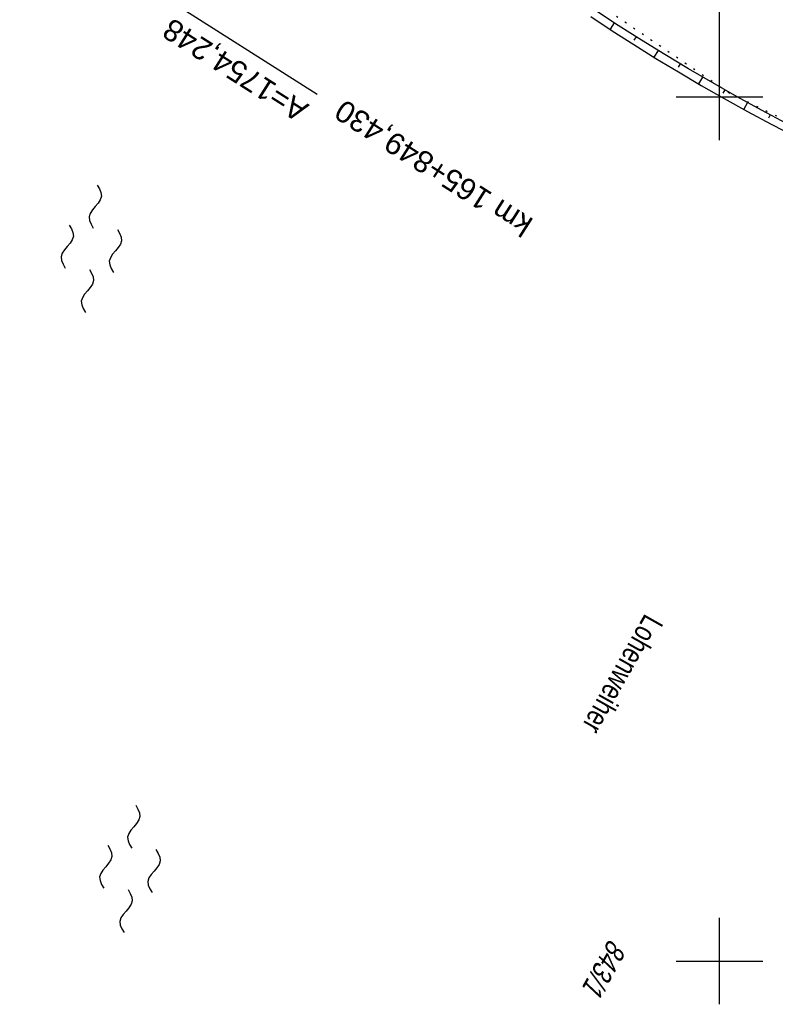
# Model space of a CAD drawing. Extents: x 509054 to 510069, y 459212 to 460305.
# Tile 45 of 66: x 509719 to 509806, y 459895 to 460009. Entities that reach past the tile are written whole.
import ezdxf
from ezdxf.enums import TextEntityAlignment as Align

# ---------------------------------------------------------------- set-up
doc = ezdxf.new("R2010")
doc.units = 0
doc.header["$LTSCALE"] = 10
doc.header["$MEASUREMENT"] = 0
doc.linetypes.add('LT00', pattern=[0])
doc.linetypes.add('PUNKTX2_STR', pattern=[0.6, 0.1, -0.5])
doc.layers.get('0').update_dxf_attribs({"linetype": 'LT00'})
for name, color, linetype in [('--WASSER_GRENZE', 180, 'PUNKTX2_STR'), ('--WASSER_NUTZUNG', 180, 'Continuous'), ('-EL-93-1', 250, 'LT00'), ('DFK_BES-NAME', 255, 'LT00'), ('DFK_FLUR_NR', 250, 'LT00'), ('V109_RASTER', 250, 'LT00'), ('V110_BOESCH', 250, 'LT00'), ('V110_BOSCHUNG', 250, 'LT00'), ('V110_RASTER', 250, 'LT00')]:
    doc.layers.add(name, color=color, linetype=linetype)
doc.styles.add('Arial', font='ARIAL.TTF')
doc.styles.get("Standard").update_dxf_attribs({"font": 'ARIAL.TTF'})

# ---------------------------------------------------------------- blocks, each defined once
blk = doc.blocks.new('SYMB7250')
at = {"color": 0, "linetype": 'ByBlock'}
for points in [[(-0.25, 0.28), (-0.208333, 0.308889), (-0.166667, 0.331111), (-0.125, 0.34), (-0.083333, 0.331111), (-0.041667, 0.308889), (0, 0.28)], [(0, 0.28), (0.041667, 0.251111), (0.083333, 0.228889), (0.125, 0.22), (0.166667, 0.228889), (0.208333, 0.251111), (0.25, 0.28)], [(-0.74, 0), (-0.698333, 0.028889), (-0.656667, 0.051111), (-0.615, 0.06), (-0.573333, 0.051111), (-0.531667, 0.028889), (-0.49, 0)], [(-0.49, 0), (-0.448333, -0.028889), (-0.406667, -0.051111), (-0.365, -0.06), (-0.323333, -0.051111), (-0.281667, -0.028889), (-0.24, 0)], [(0.24, 0), (0.281667, 0.028889), (0.323333, 0.051111), (0.365, 0.06), (0.406667, 0.051111), (0.448333, 0.028889), (0.49, 0)], [(0.49, 0), (0.531667, -0.028889), (0.573333, -0.051111), (0.615, -0.06), (0.656667, -0.051111), (0.698333, -0.028889), (0.74, 0)], [(-0.25, -0.28), (-0.208333, -0.251111), (-0.166667, -0.228889), (-0.125, -0.22), (-0.083333, -0.228889), (-0.041667, -0.251111), (0, -0.28)], [(0, -0.28), (0.041667, -0.308889), (0.083333, -0.331111), (0.125, -0.34), (0.166667, -0.331111), (0.208333, -0.308889), (0.25, -0.28)]]:
    blk.add_lwpolyline(points, dxfattribs=at)

msp = doc.modelspace()

# ---------------------------------------------------------------- linework, layer by layer
at = {"layer": '--WASSER_GRENZE', "ltscale": 0.2}
for p, q in [((509764.25, 460025.55), (509801.03, 460000.54)), ((509801.03, 460000.54), (509806.8, 459997.71))]:
    msp.add_line(p, q, dxfattribs=at)
at = {"layer": '-EL-93-1'}
msp.add_line((509707.05, 460029.86), (509753.45, 460000.33), dxfattribs=at)
at = {"layer": 'V109_RASTER'}
msp.add_line((509800, 460004.54), (509800, 460023.04), dxfattribs=at)
at = {"layer": 'V110_BOESCH'}
for points in [[(509785.13, 460009.31), (509787.59, 460007.67), (509790.1, 460006.06), (509792.65, 460004.46), (509795.24, 460002.9), (509797.87, 460001.35), (509800.54, 459999.83), (509803.24, 459998.34), (509805.97, 459996.86), (509808.73, 459995.42)], [(509807.74, 459996.93), (509804.87, 459998.47), (509802.03, 460000.03), (509799.21, 460001.63), (509796.43, 460003.25), (509793.68, 460004.9), (509790.96, 460006.58), (509788.29, 460008.29), (509785.65, 460010.02)]]:
    msp.add_lwpolyline(points, dxfattribs=at)
at = {"layer": 'V110_BOSCHUNG'}
for p, q in [((509787.83, 460008.59), (509787.34, 460007.84)), ((509790.34, 460006.97), (509790.1, 460006.59)), ((509792.89, 460005.39), (509792.41, 460004.61)), ((509795.45, 460003.83), (509795.21, 460003.45)), ((509798.03, 460002.31), (509797.57, 460001.53)), ((509800.62, 460000.82), (509800.4, 460000.43)), ((509803.24, 459999.36), (509802.8, 459998.58)), ((509805.86, 459997.93), (509805.65, 459997.54))]:
    msp.add_line(p, q, dxfattribs=at)
at = {"layer": 'V110_RASTER'}
for p, q in [((509800, 459995), (509800, 460005)), ((509805, 460000), (509795, 460000)), ((509800, 459895), (509800, 459905)), ((509795, 459900), (509805, 459900))]:
    msp.add_line(p, q, dxfattribs=at)

# ---------------------------------------------------------------- block references
at = {"layer": '--WASSER_NUTZUNG', "xscale": 9.999999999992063, "yscale": 9.999999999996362, "zscale": 10, "rotation": 264.7376999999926}
for p in [(509727.34, 459982.44), (509731.8, 459910.67)]:
    msp.add_blockref('SYMB7250', p, dxfattribs=at)

# ---------------------------------------------------------------- texts
at = {"layer": '-EL-93-1', "style": 'Arial'}
msp.add_text('A=1754,248', height=2.5, rotation=147.5158, dxfattribs=at).set_placement((509752.64, 459999.06))
msp.add_text('km 165+849,430   ', height=2.5, rotation=147.5158, dxfattribs=at).set_placement((509753.45, 460000.33), align=Align.MIDDLE_RIGHT)
at = {"layer": 'DFK_BES-NAME', "width": 0.75}
msp.add_text('Lohenweiher', height=2.5, rotation=240.5925, dxfattribs=at).set_placement((509791.4, 459940.31))
at = {"layer": 'DFK_FLUR_NR', "oblique": 13.754, "width": 0.75}
msp.add_text('843/1', height=2.5, rotation=240.5925, dxfattribs=at).set_placement((509787.28, 459902.69))

doc.saveas('drawing.dxf')
